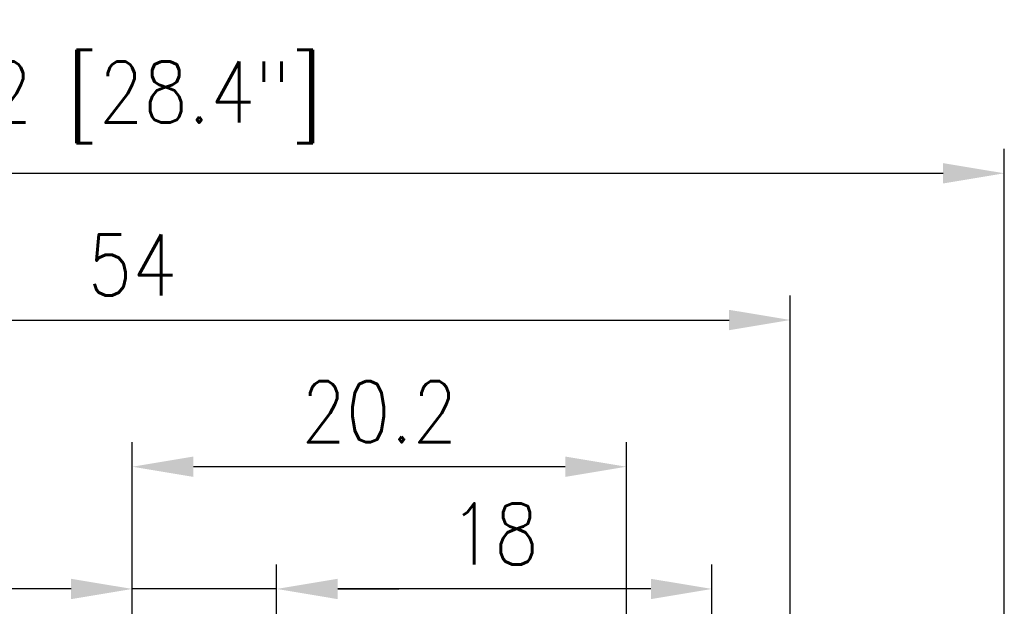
# Model space of a CAD drawing. Header units: millimetres. Extents: x -556 to 0, y -1 to 403.
# Tile 43 of 44: x -111 to -71, y 270 to 294. Entities that reach past the tile are written whole.
import ezdxf

# ---------------------------------------------------------------- set-up
doc = ezdxf.new("R2010")
doc.units = ezdxf.units.MM
doc.header["$LTSCALE"] = 3
doc.layers.get('DEFPOINTS').update_dxf_attribs({"color": 3})
doc.layers.add('0-DIM', color=3, linetype='Continuous')
doc.styles.add('ROMANS', font='romans.shx', dxfattribs={"width": 0.85})
doc.dimstyles.new('STAND01', dxfattribs={"dimtxt": 2.5, "dimasz": 2.5, "dimexe": 1, "dimexo": 0, "dimgap": 1, "dimtad": 1, "dimdec": 8, "dimdsep": 46, "dimtxsty": 'ROMANS', "dimcen": 0.09, "dimadec": 8, "dimazin": 2, "dimtp": 0.05, "dimtm": 0.05, "dimtfac": 0.6, "dimtdec": 8, "dimtmove": 0, "dimatfit": 0, "dimfxl": 1, "dimtolj": 1, "dimarcsym": 0})

# ---------------------------------------------------------------- blocks, each defined once
blk = doc.blocks.new('*D57')
at = {"layer": '0-DIM', "color": 0, "lineweight": -2}
for p, q in [((-689.2, 246.7), (-689.2, 282.798)), ((-635.4, 246.7), (-635.4, 282.798)), ((-686.7, 281.798), (-637.9, 281.798))]:
    blk.add_line(p, q, dxfattribs=at)
at = {"layer": '0-DIM', "color": 0}
for points in [[(-686.7, 282.214), (-686.7, 281.381), (-689.2, 281.798)], [(-637.9, 282.214), (-637.9, 281.381), (-635.4, 281.798)]]:
    blk.add_solid(points, dxfattribs=at)
at = {"layer": 'DEFPOINTS', "color": 0}
for p in [(-635.4, 281.798), (-689.2, 246.7), (-635.4, 246.7)]:
    blk.add_point(p, dxfattribs=at)
at = {"layer": '0-DIM', "color": 0, "insert": (-662.3, 284.048), "char_height": 2.5, "attachment_point": 5, "style": 'ROMANS'}
blk.add_mtext('\\A1;54', dxfattribs=at)
blk = doc.blocks.new('*D58')
at = {"layer": '0-DIM', "color": 0, "lineweight": -2}
for p, q in [((-662.3, 247.7), (-662.3, 276.798)), ((-642.1, 257.25), (-642.1, 276.798)), ((-644.6, 275.798), (-659.8, 275.798))]:
    blk.add_line(p, q, dxfattribs=at)
at = {"layer": '0-DIM', "color": 0}
for points in [[(-659.8, 276.214), (-659.8, 275.381), (-662.3, 275.798)], [(-644.6, 276.214), (-644.6, 275.381), (-642.1, 275.798)]]:
    blk.add_solid(points, dxfattribs=at)
at = {"layer": 'DEFPOINTS', "color": 0}
for p in [(-662.3, 275.798), (-642.1, 257.25), (-662.3, 247.7)]:
    blk.add_point(p, dxfattribs=at)
at = {"layer": '0-DIM', "color": 0, "insert": (-652.2, 278.048), "char_height": 2.5, "attachment_point": 5, "style": 'ROMANS'}
blk.add_mtext('\\A1;20.2', dxfattribs=at)
blk = doc.blocks.new('*D59')
at = {"layer": '0-DIM', "color": 0, "lineweight": -2}
for p, q in [((-662.3, 247.7), (-662.3, 271.798)), ((-656.4, 259.7), (-656.4, 271.798)), ((-664.8, 270.798), (-673.651, 270.798)), ((-656.4, 270.798), (-662.3, 270.798)), ((-653.9, 270.798), (-651.4, 270.798))]:
    blk.add_line(p, q, dxfattribs=at)
at = {"layer": '0-DIM', "color": 0}
for points in [[(-664.8, 271.214), (-664.8, 270.381), (-662.3, 270.798)], [(-653.9, 271.214), (-653.9, 270.381), (-656.4, 270.798)]]:
    blk.add_solid(points, dxfattribs=at)
at = {"layer": 'DEFPOINTS', "color": 0}
for p in [(-662.3, 270.798), (-656.4, 259.7), (-662.3, 247.7)]:
    blk.add_point(p, dxfattribs=at)
at = {"layer": '0-DIM', "color": 0, "insert": (-670.476, 273.048), "char_height": 2.5, "attachment_point": 5, "style": 'ROMANS'}
blk.add_mtext('\\A1;5.9', dxfattribs=at)
blk = doc.blocks.new('*D60')
at = {"layer": '0-DIM', "color": 0, "lineweight": -2}
for p, q in [((-656.4, 259.7), (-656.4, 271.798)), ((-638.6, 259.7), (-638.6, 271.798)), ((-641.1, 270.798), (-653.9, 270.798))]:
    blk.add_line(p, q, dxfattribs=at)
at = {"layer": '0-DIM', "color": 0}
for points in [[(-653.9, 271.214), (-653.9, 270.381), (-656.4, 270.798)], [(-641.1, 271.214), (-641.1, 270.381), (-638.6, 270.798)]]:
    blk.add_solid(points, dxfattribs=at)
at = {"layer": 'DEFPOINTS', "color": 0}
for p in [(-656.4, 270.798), (-656.4, 259.7), (-638.6, 259.7)]:
    blk.add_point(p, dxfattribs=at)
at = {"layer": '0-DIM', "color": 0, "insert": (-647.5, 273.048), "char_height": 2.5, "attachment_point": 5, "style": 'ROMANS'}
blk.add_mtext('\\A1;18', dxfattribs=at)
blk = doc.blocks.new('*D71')
at = {"layer": '0-DIM', "color": 0, "lineweight": -2}
for p, q in [((-697.95, 247.7), (-697.95, 288.798)), ((-626.65, 247.7), (-626.65, 288.798)), ((-695.45, 287.798), (-629.15, 287.798))]:
    blk.add_line(p, q, dxfattribs=at)
at = {"layer": '0-DIM', "color": 0}
for points in [[(-695.45, 288.214), (-695.45, 287.381), (-697.95, 287.798)], [(-629.15, 288.214), (-629.15, 287.381), (-626.65, 287.798)]]:
    blk.add_solid(points, dxfattribs=at)
at = {"layer": 'DEFPOINTS', "color": 0}
for p in [(-626.65, 287.798), (-697.95, 247.7), (-626.65, 247.7)]:
    blk.add_point(p, dxfattribs=at)
at = {"layer": '0-DIM', "color": 0, "insert": (-662.3, 290.703), "char_height": 2.5, "attachment_point": 5, "style": 'ROMANS'}
blk.add_mtext('\\A1;72 [28.4"]', dxfattribs=at)
blk = doc.blocks.new('CGI0995-02')
at = {"layer": '0-DIM'}
dim = blk.add_linear_dim(base=(-70.65, 287.79774749), p1=(-141.95, 247.7), p2=(-70.65, 247.7), text='72 [28.4"]', dimstyle='STAND01', override={"dimdec": 1, "dimrnd": 0.5}, dxfattribs=at)
dim.commit()
dim.dimension.update_dxf_attribs({"geometry": '*D71', "text_midpoint": (-106.3, 290.70250939), "insert": (556, 0)})
for base, p1, p2, picture, middle in [((-79.4, 281.79774749), (-133.2, 246.70003588), (-79.4, 246.70004652), '*D57', (-106.3, 284.04774749)), ((-100.4, 270.79774749), (-82.6, 259.7), (-100.4, 259.7), '*D60', (-91.5, 273.04774749))]:
    dim = blk.add_linear_dim(base=base, p1=p1, p2=p2, dimstyle='STAND01', override={"dimdec": 0}, dxfattribs=at)
    dim.commit()
    dim.dimension.update_dxf_attribs({"geometry": picture, "text_midpoint": middle, "insert": (556, 0)})
for base, p1, picture, middle in [((-106.3000000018, 275.7977474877), (-86.0999999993, 257.25), '*D58', (-96.2000000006, 278.0477474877)), ((-106.3000000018, 270.7977474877), (-100.3999999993, 259.7), '*D59', (-114.4755952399, 273.0477474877))]:
    dim = blk.add_linear_dim(base=base, p1=p1, p2=(-106.3000000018, 247.7), angle=180, dimstyle='STAND01', dxfattribs=at)
    dim.commit()
    dim.dimension.update_dxf_attribs({"geometry": picture, "text_midpoint": middle, "insert": (556, 0)})

msp = doc.modelspace()

# ---------------------------------------------------------------- block references
msp.add_blockref('CGI0995-02', (0, 0))

doc.saveas('drawing.dxf')
